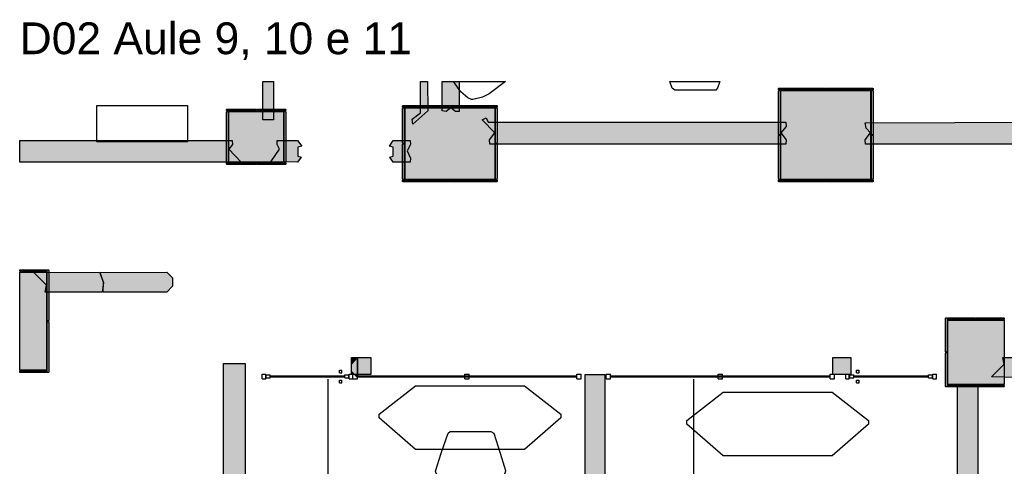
# Model space of a CAD drawing. Header units: millimetres. Extents: x -18533 to 137888, y -83624 to 7711.
# Tile 23 of 38: x 31650 to 42498, y 2785 to 7705. Entities that reach past the tile are written whole.
import ezdxf

# ---------------------------------------------------------------- set-up
doc = ezdxf.new("R2010")
doc.units = ezdxf.units.MM
for name, color, linetype in [('A-ARREDI', 9, 'Continuous'), ('A-MISURE', 40, 'Continuous'), ('A-MURI-ESISTENTI', 7, 'Continuous'), ('A-MURI-NUOVI', 40, 'Continuous'), ('A-PARETI-VETRATE', 5, 'Continuous'), ('A-PILASTRI', 8, 'Continuous'), ('A-TESTI', 7, 'Continuous')]:
    doc.layers.add(name, color=color, linetype=linetype)
doc.styles.add('VISIO', font='arial.ttf')

msp = doc.modelspace()

# ---------------------------------------------------------------- hatches: boundary and pattern name
at = {"layer": 'A-MURI-ESISTENTI'}
for points in [[(35975, 6610), (36065, 6680), (36067, 7025), (36144, 7025), (36145, 6700), (35980, 6555), (35975, 6610)], [(36450, 6695), (36400, 6735), (36350, 6695), (36305, 6700), (36305, 7025), (36490, 7025), (36490, 6695), (36450, 6695)], [(40090, 6335), (36830, 6335), (36825, 6380), (36885, 6460), (36746, 6602), (36790, 6625), (36810, 6575), (40090, 6575), (40095, 6530), (40035, 6460), (40095, 6380), (40090, 6335)], [(43040, 6335), (40970, 6335), (40965, 6380), (41025, 6460), (40975, 6510), (40965, 6570), (42940, 6575), (42945, 6530), (42905, 6480), (43040, 6335)], [(31650, 6135), (31650, 6375), (33990, 6375), (33995, 6330), (33955, 6280), (34090, 6135), (31650, 6135)], [(34415, 6140), (34513, 6280), (34485, 6330), (34488, 6375), (34712, 6375), (34758, 6310), (34713, 6301), (34713, 6200), (34751, 6190), (34712, 6135), (34415, 6140)], [(35763, 6135), (35729, 6190), (35764, 6200), (35764, 6301), (35723, 6310), (35763, 6375), (35952, 6375), (35955, 6330), (35918, 6260), (35955, 6180), (35952, 6135), (35763, 6135)], [(31930, 4705), (31945, 4780), (31805, 4920), (32530, 4925), (32575, 4810), (32560, 4705), (31930, 4705)], [(42355, 3770), (42495, 3910), (42480, 3985), (42640, 3985), (42705, 3920), (42705, 3830), (42640, 3765), (42355, 3770)]]:
    msp.add_hatch(color=7, dxfattribs=at).paths.add_polyline_path(points)
at = {"layer": 'A-MURI-NUOVI'}
for points in [[(34327, 6602), (34327, 7025), (34447, 7025), (34447, 6602), (34327, 6602)], [(32570, 4705), (32575, 4810), (32535, 4920), (33270, 4925), (33335, 4860), (33335, 4770), (33270, 4705), (32570, 4705)], [(34134, 3918), (34134, 2021), (33895, 2021), (33895, 3918), (34134, 3918)], [(35305, 3830), (35305, 3910), (35370, 3985), (35370, 3795), (35340, 3795), (35305, 3830)], [(35305, 3910), (35305, 3985), (35370, 3985), (35305, 3910)], [(35370, 3985), (35517, 3985), (35517, 3795), (35370, 3795), (35370, 3985)], [(40805, 3830), (40805, 3795), (40770, 3795), (40650, 3795), (40610, 3795), (40610, 3985), (40805, 3985), (40805, 3920), (40805, 3830)], [(35340, 3795), (35305, 3795), (35305, 3830), (35340, 3795)], [(35340, 3795), (35370, 3795), (35370, 3765), (35340, 3795)], [(37880, -2885), (37880, 3795), (38095, 3795), (38095, -2790), (37880, -2885)], [(41980, 3665), (42205, 3660), (42205, -1410), (41980, -1495), (41980, 3665)]]:
    msp.add_hatch(color=40, dxfattribs=at).paths.add_polyline_path(points)
at = {"layer": 'A-PILASTRI'}
for points in [[(40009, 6933), (40009, 6947), (40013, 6951), (40523, 6951), (40527, 6947), (40527, 6933), (40009, 6933)], [(40533, 6933), (40533, 6947), (40537, 6951), (41047, 6951), (41051, 6947), (41051, 6933), (40533, 6933)], [(40027, 6438), (40013, 6438), (40009, 6442), (40009, 6921), (40013, 6925), (40027, 6925), (40027, 6438)], [(40035, 5945), (40035, 6925), (41025, 6925), (41025, 5945), (40035, 5945)], [(41033, 6925), (41047, 6925), (41051, 6921), (41051, 6442), (41047, 6438), (41033, 6438), (41033, 6925)], [(35869, 6743), (35869, 6757), (35873, 6761), (36383, 6761), (36387, 6757), (36387, 6743), (35869, 6743)], [(35887, 6343), (35873, 6343), (35869, 6347), (35869, 6731), (35873, 6735), (35887, 6735), (35887, 6343)], [(35895, 5945), (35895, 6735), (36885, 6735), (36885, 5945), (35895, 5945)], [(36393, 6743), (36393, 6757), (36397, 6761), (36907, 6761), (36911, 6757), (36911, 6743), (36393, 6743)], [(36893, 6735), (36907, 6735), (36911, 6731), (36911, 6347), (36907, 6343), (36893, 6343), (36893, 6735)], [(33929, 6703), (33929, 6717), (33933, 6721), (34248, 6721), (34252, 6717), (34252, 6703), (33929, 6703)], [(33947, 6135), (33933, 6135), (33929, 6139), (33929, 6691), (33933, 6695), (33947, 6695), (33947, 6135)], [(33955, 6135), (33955, 6695), (34555, 6695), (34555, 6135), (33955, 6135)], [(34258, 6703), (34258, 6717), (34262, 6721), (34577, 6721), (34581, 6717), (34581, 6703), (34258, 6703)], [(34563, 6695), (34577, 6695), (34581, 6691), (34581, 6139), (34577, 6135), (34563, 6135), (34563, 6695)], [(40027, 5945), (40013, 5945), (40009, 5949), (40009, 6428), (40013, 6432), (40027, 6432), (40027, 5945)], [(41033, 6432), (41047, 6432), (41051, 6428), (41051, 5949), (41047, 5945), (41033, 5945), (41033, 6432)], [(35887, 5945), (35873, 5945), (35869, 5949), (35869, 6333), (35873, 6337), (35887, 6337), (35887, 5945)], [(36893, 6337), (36907, 6337), (36911, 6333), (36911, 5949), (36907, 5945), (36893, 5945), (36893, 6337)], [(34252, 6127), (34252, 6113), (34248, 6109), (33933, 6109), (33929, 6113), (33929, 6127), (34252, 6127)], [(34581, 6127), (34581, 6113), (34577, 6109), (34262, 6109), (34258, 6113), (34258, 6127), (34581, 6127)], [(36387, 5937), (36387, 5923), (36383, 5919), (35873, 5919), (35869, 5923), (35869, 5937), (36387, 5937)], [(36911, 5937), (36911, 5923), (36907, 5919), (36397, 5919), (36393, 5923), (36393, 5937), (36911, 5937)], [(40527, 5937), (40527, 5923), (40523, 5919), (40013, 5919), (40009, 5923), (40009, 5937), (40527, 5937)], [(41051, 5937), (41051, 5923), (41047, 5919), (40537, 5919), (40533, 5923), (40533, 5937), (41051, 5937)], [(31650, 4933), (31650, 4951), (31941, 4951), (31945, 4947), (31945, 4933), (31650, 4933)], [(31945, 3845), (31650, 3845), (31650, 4925), (31945, 4925), (31945, 3845)], [(31953, 4951), (31967, 4951), (31971, 4947), (31971, 4392), (31967, 4388), (31953, 4388), (31953, 4951)], [(31953, 4382), (31967, 4382), (31971, 4378), (31971, 3823), (31967, 3819), (31953, 3819), (31953, 4382)], [(41867, 4043), (41853, 4043), (41849, 4047), (41849, 4417), (41853, 4421), (41867, 4421), (41867, 4043)], [(41875, 4403), (41875, 4417), (41879, 4421), (42178, 4421), (42182, 4417), (42182, 4403), (41875, 4403)], [(42495, 3685), (41875, 3685), (41875, 4395), (42495, 4395), (42495, 3685)], [(42188, 4403), (42188, 4417), (42192, 4421), (42491, 4421), (42495, 4417), (42495, 4403), (42188, 4403)], [(41867, 3659), (41853, 3659), (41849, 3663), (41849, 4033), (41853, 4037), (41867, 4037), (41867, 3659)], [(31945, 3837), (31945, 3823), (31941, 3819), (31650, 3819), (31650, 3837), (31945, 3837)], [(42182, 3677), (42182, 3663), (42178, 3659), (41879, 3659), (41875, 3663), (41875, 3677), (42182, 3677)], [(42495, 3677), (42495, 3663), (42491, 3659), (42192, 3659), (42188, 3663), (42188, 3677), (42495, 3677)]]:
    msp.add_hatch(color=8, dxfattribs=at).paths.add_polyline_path(points)

# ---------------------------------------------------------------- linework, layer by layer
at = {"layer": 'A-ARREDI'}
for points in [[(36824, 6890), (36750, 6852), (36642, 6827), (36627, 6826), (36586, 6846), (36510, 6910), (36429, 7025), (37001, 7025), (36824, 6890)], [(36824, 6890), (36750, 6852), (36642, 6827), (36627, 6826), (36586, 6846), (36510, 6910), (36429, 7025), (37001, 7025), (36824, 6890)], [(38838, 6950), (38814, 7025), (39365, 7025), (39338, 6950), (39318, 6930), (38868, 6930), (38838, 6950)], [(38838, 6950), (38814, 7025), (39365, 7025), (39338, 6950), (39318, 6930), (38868, 6930), (38838, 6950)], [(32500, 6760), (33500, 6760), (33500, 6360), (32500, 6360), (32500, 6760)], [(32500, 6760), (33500, 6760), (33500, 6360), (32500, 6360), (32500, 6760)], [(37612, 3360), (37612, 3320), (37212, 2970), (36012, 2970), (35612, 3320), (35612, 3360), (36012, 3670), (37212, 3670), (37612, 3360)], [(37612, 3360), (37612, 3320), (37212, 2970), (36012, 2970), (35612, 3320), (35612, 3360), (36012, 3670), (37212, 3670), (37612, 3360)], [(41000, 3290), (41000, 3250), (40600, 2900), (39400, 2900), (39000, 3250), (39000, 3290), (39400, 3600), (40600, 3600), (41000, 3290)], [(41000, 3290), (41000, 3250), (40600, 2900), (39400, 2900), (39000, 3250), (39000, 3290), (39400, 3600), (40600, 3600), (41000, 3290)], [(36872, 3150), (36942, 2930), (37002, 2740), (37002, 2730), (36992, 2700), (36982, 2690), (36642, 2440), (36602, 2440), (36252, 2690), (36242, 2700), (36232, 2730), (36292, 2930), (36372, 3150), (36392, 3170), (36842, 3170), (36872, 3150)], [(36872, 3150), (36942, 2930), (37002, 2740), (37002, 2730), (36992, 2700), (36982, 2690), (36642, 2440), (36602, 2440), (36252, 2690), (36242, 2700), (36232, 2730), (36292, 2930), (36372, 3150), (36392, 3170), (36842, 3170), (36872, 3150)]]:
    msp.add_lwpolyline(points, close=True, dxfattribs=at)
at = {"layer": 'A-MISURE'}
for p, q in [((35048, -4641), (35048, 3745)), ((39078, -3258), (39078, 3745))]:
    msp.add_line(p, q, dxfattribs=at)
at = {"layer": 'A-MURI-ESISTENTI'}
for points in [[(35975, 6610), (36065, 6680), (36067, 7025), (36144, 7025), (36145, 6700), (35980, 6555), (35975, 6610)], [(36450, 6695), (36400, 6735), (36350, 6695), (36305, 6700), (36305, 7025), (36490, 7025), (36490, 6695), (36450, 6695)], [(40090, 6335), (36830, 6335), (36825, 6380), (36885, 6460), (36746, 6602), (36790, 6625), (36810, 6575), (40090, 6575), (40095, 6530), (40035, 6460), (40095, 6380), (40090, 6335)], [(43040, 6335), (40970, 6335), (40965, 6380), (41025, 6460), (40975, 6510), (40965, 6570), (42940, 6575), (42945, 6530), (42905, 6480), (43040, 6335)], [(31650, 6135), (31650, 6375), (33990, 6375), (33995, 6330), (33955, 6280), (34090, 6135), (31650, 6135)], [(34415, 6140), (34513, 6280), (34485, 6330), (34488, 6375), (34712, 6375), (34758, 6310), (34713, 6301), (34713, 6200), (34751, 6190), (34712, 6135), (34415, 6140)], [(35763, 6135), (35729, 6190), (35764, 6200), (35764, 6301), (35723, 6310), (35763, 6375), (35952, 6375), (35955, 6330), (35918, 6260), (35955, 6180), (35952, 6135), (35763, 6135)], [(31930, 4705), (31945, 4780), (31805, 4920), (32530, 4925), (32575, 4810), (32560, 4705), (31930, 4705)], [(42355, 3770), (42495, 3910), (42480, 3985), (42640, 3985), (42705, 3920), (42705, 3830), (42640, 3765), (42355, 3770)]]:
    msp.add_lwpolyline(points, close=True, dxfattribs=at)
at = {"layer": 'A-MURI-NUOVI'}
for points in [[(34327, 6602), (34327, 7025), (34447, 7025), (34447, 6602), (34327, 6602)], [(32570, 4705), (32575, 4810), (32535, 4920), (33270, 4925), (33335, 4860), (33335, 4770), (33270, 4705), (32570, 4705)], [(34134, 3918), (34134, 2021), (33895, 2021), (33895, 3918), (34134, 3918)], [(35305, 3830), (35305, 3910), (35370, 3985), (35370, 3795), (35340, 3795), (35305, 3830)], [(35305, 3910), (35305, 3985), (35370, 3985), (35305, 3910)], [(35370, 3985), (35517, 3985), (35517, 3795), (35370, 3795), (35370, 3985)], [(40805, 3830), (40805, 3795), (40770, 3795), (40650, 3795), (40610, 3795), (40610, 3985), (40805, 3985), (40805, 3920), (40805, 3830)], [(35340, 3795), (35305, 3795), (35305, 3830), (35340, 3795)], [(35340, 3795), (35370, 3795), (35370, 3765), (35340, 3795)], [(37880, -2885), (37880, 3795), (38095, 3795), (38095, -2790), (37880, -2885)], [(41980, 3665), (42205, 3660), (42205, -1410), (41980, -1495), (41980, 3665)]]:
    msp.add_lwpolyline(points, close=True, dxfattribs=at)
at = {"layer": 'A-PARETI-VETRATE'}
for p, q in [((34320, 3800), (34360, 3800)), ((34320, 3750), (34320, 3800)), ((34360, 3750), (34360, 3800)), ((35172, 3844), (35200, 3844)), ((35172, 3816), (35172, 3844)), ((35172, 3816), (35200, 3816)), ((35200, 3816), (35200, 3844)), ((35280, 3800), (35320, 3800)), ((35280, 3750), (35280, 3800)), ((35320, 3800), (35370, 3800)), ((35320, 3750), (35320, 3800)), ((35320, 3750), (35320, 3800)), ((35370, 3750), (35370, 3800)), ((36554, 3800), (36603, 3800)), ((36554, 3750), (36554, 3800)), ((36603, 3750), (36603, 3800)), ((37788, 3800), (37837, 3800)), ((37788, 3750), (37788, 3800)), ((37837, 3750), (37837, 3800)), ((38110, 3800), (38160, 3800)), ((38110, 3750), (38110, 3800)), ((38160, 3750), (38160, 3800)), ((39344, 3800), (39393, 3800)), ((39344, 3750), (39344, 3800)), ((39393, 3750), (39393, 3800)), ((40578, 3800), (40627, 3800)), ((40578, 3750), (40578, 3800)), ((40627, 3750), (40627, 3800)), ((40750, 3800), (40790, 3800)), ((40750, 3750), (40750, 3800)), ((40790, 3750), (40790, 3800)), ((40870, 3844), (40898, 3844)), ((40870, 3816), (40870, 3844)), ((40870, 3816), (40898, 3816)), ((40898, 3816), (40898, 3844)), ((41710, 3800), (41750, 3800)), ((41710, 3750), (41710, 3800)), ((41750, 3750), (41750, 3800)), ((34320, 3750), (34360, 3750)), ((34364, 3791), (34409, 3791)), ((34364, 3759), (34364, 3791)), ((34364, 3759), (34409, 3759)), ((34409, 3759), (34409, 3791)), ((34409, 3780), (35231, 3780)), ((34409, 3770), (34409, 3780)), ((34409, 3770), (35231, 3770)), ((35172, 3734), (35200, 3734)), ((35172, 3706), (35172, 3734)), ((35172, 3706), (35200, 3706)), ((35200, 3706), (35200, 3734)), ((35231, 3791), (35276, 3791)), ((35231, 3759), (35231, 3791)), ((35231, 3770), (35231, 3780)), ((35231, 3759), (35276, 3759)), ((35276, 3759), (35276, 3791)), ((35280, 3750), (35320, 3750)), ((35320, 3750), (35370, 3750)), ((35370, 3780), (37788, 3780)), ((35370, 3770), (35370, 3780)), ((35370, 3770), (37788, 3770)), ((36554, 3750), (36603, 3750)), ((37788, 3770), (37788, 3780)), ((37788, 3750), (37837, 3750)), ((38110, 3750), (38160, 3750)), ((38160, 3780), (40578, 3780)), ((38160, 3770), (38160, 3780)), ((38160, 3770), (40578, 3770)), ((39344, 3750), (39393, 3750)), ((40578, 3770), (40578, 3780)), ((40578, 3750), (40627, 3750)), ((40750, 3750), (40790, 3750)), ((40794, 3791), (40839, 3791)), ((40794, 3759), (40794, 3791)), ((40794, 3759), (40839, 3759)), ((40839, 3759), (40839, 3791)), ((40839, 3780), (41661, 3780)), ((40839, 3770), (40839, 3780)), ((40839, 3770), (41661, 3770)), ((40870, 3734), (40898, 3734)), ((40870, 3706), (40870, 3734)), ((40870, 3706), (40898, 3706)), ((40898, 3706), (40898, 3734)), ((41661, 3791), (41706, 3791)), ((41661, 3759), (41661, 3791)), ((41661, 3770), (41661, 3780)), ((41661, 3759), (41706, 3759)), ((41706, 3759), (41706, 3791)), ((41710, 3750), (41750, 3750))]:
    msp.add_line(p, q, dxfattribs=at)
at = {"layer": 'A-PILASTRI'}
for points in [[(40009, 6933), (40009, 6947), (40013, 6951), (40523, 6951), (40527, 6947), (40527, 6933), (40009, 6933)], [(40533, 6933), (40533, 6947), (40537, 6951), (41047, 6951), (41051, 6947), (41051, 6933), (40533, 6933)], [(40027, 6438), (40013, 6438), (40009, 6442), (40009, 6921), (40013, 6925), (40027, 6925), (40027, 6438)], [(40035, 5945), (40035, 6925), (41025, 6925), (41025, 5945), (40035, 5945)], [(41033, 6925), (41047, 6925), (41051, 6921), (41051, 6442), (41047, 6438), (41033, 6438), (41033, 6925)], [(35869, 6743), (35869, 6757), (35873, 6761), (36383, 6761), (36387, 6757), (36387, 6743), (35869, 6743)], [(35887, 6343), (35873, 6343), (35869, 6347), (35869, 6731), (35873, 6735), (35887, 6735), (35887, 6343)], [(35895, 5945), (35895, 6735), (36885, 6735), (36885, 5945), (35895, 5945)], [(36393, 6743), (36393, 6757), (36397, 6761), (36907, 6761), (36911, 6757), (36911, 6743), (36393, 6743)], [(36893, 6735), (36907, 6735), (36911, 6731), (36911, 6347), (36907, 6343), (36893, 6343), (36893, 6735)], [(33929, 6703), (33929, 6717), (33933, 6721), (34248, 6721), (34252, 6717), (34252, 6703), (33929, 6703)], [(33947, 6135), (33933, 6135), (33929, 6139), (33929, 6691), (33933, 6695), (33947, 6695), (33947, 6135)], [(33955, 6135), (33955, 6695), (34555, 6695), (34555, 6135), (33955, 6135)], [(34258, 6703), (34258, 6717), (34262, 6721), (34577, 6721), (34581, 6717), (34581, 6703), (34258, 6703)], [(34563, 6695), (34577, 6695), (34581, 6691), (34581, 6139), (34577, 6135), (34563, 6135), (34563, 6695)], [(40027, 5945), (40013, 5945), (40009, 5949), (40009, 6428), (40013, 6432), (40027, 6432), (40027, 5945)], [(41033, 6432), (41047, 6432), (41051, 6428), (41051, 5949), (41047, 5945), (41033, 5945), (41033, 6432)], [(35887, 5945), (35873, 5945), (35869, 5949), (35869, 6333), (35873, 6337), (35887, 6337), (35887, 5945)], [(36893, 6337), (36907, 6337), (36911, 6333), (36911, 5949), (36907, 5945), (36893, 5945), (36893, 6337)], [(34252, 6127), (34252, 6113), (34248, 6109), (33933, 6109), (33929, 6113), (33929, 6127), (34252, 6127)], [(34581, 6127), (34581, 6113), (34577, 6109), (34262, 6109), (34258, 6113), (34258, 6127), (34581, 6127)], [(36387, 5937), (36387, 5923), (36383, 5919), (35873, 5919), (35869, 5923), (35869, 5937), (36387, 5937)], [(36911, 5937), (36911, 5923), (36907, 5919), (36397, 5919), (36393, 5923), (36393, 5937), (36911, 5937)], [(40527, 5937), (40527, 5923), (40523, 5919), (40013, 5919), (40009, 5923), (40009, 5937), (40527, 5937)], [(41051, 5937), (41051, 5923), (41047, 5919), (40537, 5919), (40533, 5923), (40533, 5937), (41051, 5937)], [(31650, 4933), (31650, 4951), (31941, 4951), (31945, 4947), (31945, 4933), (31650, 4933)], [(31945, 3845), (31650, 3845), (31650, 4925), (31945, 4925), (31945, 3845)], [(31953, 4951), (31967, 4951), (31971, 4947), (31971, 4392), (31967, 4388), (31953, 4388), (31953, 4951)], [(31953, 4382), (31967, 4382), (31971, 4378), (31971, 3823), (31967, 3819), (31953, 3819), (31953, 4382)], [(41867, 4043), (41853, 4043), (41849, 4047), (41849, 4417), (41853, 4421), (41867, 4421), (41867, 4043)], [(41875, 4403), (41875, 4417), (41879, 4421), (42178, 4421), (42182, 4417), (42182, 4403), (41875, 4403)], [(42495, 3685), (41875, 3685), (41875, 4395), (42495, 4395), (42495, 3685)], [(42188, 4403), (42188, 4417), (42192, 4421), (42491, 4421), (42495, 4417), (42495, 4403), (42188, 4403)], [(41867, 3659), (41853, 3659), (41849, 3663), (41849, 4033), (41853, 4037), (41867, 4037), (41867, 3659)], [(31945, 3837), (31945, 3823), (31941, 3819), (31650, 3819), (31650, 3837), (31945, 3837)], [(42182, 3677), (42182, 3663), (42178, 3659), (41879, 3659), (41875, 3663), (41875, 3677), (42182, 3677)], [(42495, 3677), (42495, 3663), (42491, 3659), (42192, 3659), (42188, 3663), (42188, 3677), (42495, 3677)]]:
    msp.add_lwpolyline(points, close=True, dxfattribs=at)

# ---------------------------------------------------------------- texts
at = {"layer": 'A-TESTI', "style": 'VISIO'}
msp.add_text('D02 Aule 9, 10 e 11', height=350, dxfattribs=at).set_placement((31650, 7325))

doc.saveas('drawing.dxf')
